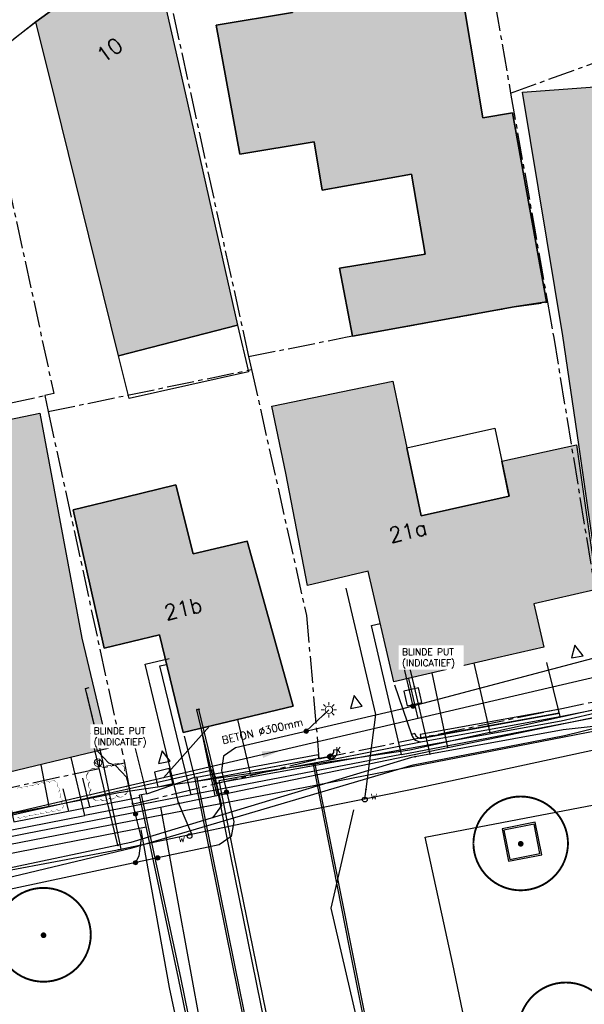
# Model space of a CAD drawing. Header units: metres. Extents: x 202952 to 203755, y 349031 to 349702.
# Tile 36 of 84: x 203234 to 203264, y 349358 to 349410. Entities that reach past the tile are written whole.
import ezdxf
from ezdxf.enums import TextEntityAlignment as Align

# ---------------------------------------------------------------- set-up
doc = ezdxf.new("R2010")
doc.units = ezdxf.units.M
doc.linetypes.add('1-200 CENTER', pattern=[4.28625, 2.8575, -0.47625, 0.47625, -0.47625])
for name, color, linetype in [('bgt.onbegroeidterreindeel', 252, 'Continuous'), ('PH-BEST-BEBOUWING', 1, 'Continuous'), ('PH-BEST-BEBOUWING-ARCERING', 254, 'Continuous'), ('PH-BEST-HAAG-VERWIJDEREN', 96, '1-200 BLOKHAAG'), ('PH-BEST-HUISNUMMER', 7, 'Continuous'), ('PH-BEST-INRIT', 8, 'Continuous'), ('PH-BEST-KADASTRALE-GRENS', 240, '1-200 CENTER'), ('PH-BEST-KL-DATA_EUROFIBER', 115, '1-200 EUROFIBER'), ('PH-BEST-KL-DATA_GEBROERDES van donk', 115, '1-200 DATA'), ('PH-BEST-KL-DATA_KPN', 115, '1-200 TELEFONIE-KPN'), ('PH-BEST-KL-DATA_ZIGGO BV', 115, '1-200 ZIGGO'), ('PH-BEST-KL-GAS_HOGEDRUK_ENEXIS', 115, '1-200 GASLEIDING HOGE DRUK'), ('PH-BEST-KL-GAS_LAGEDRUK_ENEXIS', 115, '1-200 GASLEIDING LAGE DRUK'), ('PH-BEST-KL-LAAGSPANNING-ENEXIS', 115, '1-200 LAAGSPANNING'), ('PH-BEST-KL-WATER-WML', 115, '1-200 WML'), ('PH-BEST-KL-WATER-WML-buiten gebruik', 11, '1-200 WML'), ('PH-BEST-RIO-DICHTSCHUIMEN', 222, '1-200 BATTING'), ('PH-BEST-RIO-HUISAANSLUITING - indicatief ingetekend', 3, 'Continuous'), ('PH-BEST-RIO-TEKST- TE SCHUIMEN RIOOL', 8, 'Continuous'), ('PH-BEST-WEGDEEL', 254, 'Continuous'), ('PH-INM-AFSLUITER WATER', 6, 'Continuous'), ('PH-INM-BOOM-HANDHAVEN', 96, 'Continuous'), ('PH-INM-BOOM-VERWIJDEREN', 96, 'Continuous'), ('PH-INM-KANTVERHARDING', 9, 'Continuous'), ('PH-INM-KOLK VERWIJDEREN', 6, 'Continuous'), ('PH-OPBREEK-BEGROEIING', 96, 'Continuous')]:
    doc.layers.add(name, color=color, linetype=linetype)
doc.styles.add('ISO', font='ISO')
doc.styles.add('NLCS-ISO', font='txt')
doc.styles.add('ROMANS', font='romans.shx')
doc.linetypes.add('1-200 BATTING', pattern='A,1.27e-05,-0.127,[134,ltypeshp.shx,S=0.127,R=0,X=-0.127,Y=0],-0.254,[134,ltypeshp.shx,S=0.127,R=180,X=0.127,Y=0],-0.127', length=0.508013)
doc.linetypes.add('1-200 BLOKHAAG', pattern='A,0,-0.035,[1,Gras.shx,S=5,R=0,X=0,Y=0.0025],-0.475', length=0.51)
doc.linetypes.add('1-200 DATA', pattern='A,1.5,-0.6,["DATA",ROMANS,S=0.24,R=0,X=-0.5,Y=-0.12],-0.3', length=2.4)
doc.linetypes.add('1-200 EUROFIBER', pattern='A,1.5,-0.6,["EURO",ROMANS,S=0.24,R=0,X=-0.5,Y=-0.12],-0.65', length=2.75)
doc.linetypes.add('1-200 GASLEIDING HOGE DRUK', pattern='A,1.5,-0.6,["GAS HD",ROMANS,S=0.24,R=0,X=-0.5,Y=-0.12],-1.1', length=3.2)
doc.linetypes.add('1-200 GASLEIDING LAGE DRUK', pattern='A,1.5,-0.6,["GAS LD",ROMANS,S=0.24,R=0,X=-0.5,Y=-0.12],-1', length=3.1)
doc.linetypes.add('1-200 LAAGSPANNING', pattern='A,1.5,-0.6,["LS",ROMANS,S=0.24,R=0,X=-0.45,Y=-0.12],-0.05', length=2.15)
doc.linetypes.add('1-200 TELEFONIE-KPN', pattern='A,1.5,-0.6,["KPN",ROMANS,S=0.24,R=0,X=-0.5,Y=-0.12],-0.3', length=2.4)
doc.linetypes.add('1-200 WML', pattern='A,1.5,-0.6,["WML",ROMANS,S=0.24,R=0,X=-0.5,Y=-0.12],-0.3', length=2.4)
doc.linetypes.add('1-200 ZIGGO', pattern='A,1.5,-0.6,["ZIGGO",ROMANS,S=0.24,R=0,X=-0.5,Y=-0.12],-0.65', length=2.75)

# ---------------------------------------------------------------- blocks, each defined once
blk = doc.blocks.new('SKL-WTB_HULP_MOF-SO')
at = {"linetype": 'ByBlock', "lineweight": 18}
h = blk.add_hatch(color=0, dxfattribs=at)
h.dxf.hatch_style = 1
h.paths.add_polyline_path([(-0.5625, 0, 1), (0.5625, 0, 1)])
at = {"color": 0, "linetype": 'ByBlock', "lineweight": 18}
blk.add_circle((0, 0), 0.5625, dxfattribs=at)
at = {"color": 0, "linetype": 'ByBlock', "lineweight": 18, "style": 'NLCS-ISO', "flags": 1}
for tag, p in [('TYPE', (1.5, 0)), ('OMSCHRIJVING', (1.5, -3)), ('LABEL', (1.5, -1.5))]:
    blk.add_attdef(tag, p, '', height=1, dxfattribs=at)
blk = doc.blocks.new('SKL-WTB_HULP_OVERIG-SO')
at = {"color": 0, "linetype": 'ByBlock', "lineweight": 18}
for points in [[(-0.14, 0.14), (0.14, -0.14)], [(0.14, 0.14), (-0.14, -0.14)]]:
    blk.add_lwpolyline(points, dxfattribs=at)
at = {"color": 0, "linetype": 'ByBlock', "lineweight": 18, "style": 'NLCS-ISO', "flags": 1}
for tag, p in [('TYPE', (1.5, 0)), ('OMSCHRIJVING', (1.5, -3)), ('LABEL', (1.5, -1.5))]:
    blk.add_attdef(tag, p, '', height=1, dxfattribs=at)
blk = doc.blocks.new('SKL-ET_OV_LICHTMAST-SO')
at = {"color": 0, "linetype": 'ByBlock', "lineweight": 18}
for points in [[(-1.25, 0), (-2, 0)], [(-1.41, 1.41), (-0.88, 0.88)], [(0, 2), (0, 1.25)], [(0.88, 0.88), (1.41, 1.41)], [(2, 0), (1.25, 0)], [(-1.41, -1.41), (-0.88, -0.88)], [(0, -1.25), (0, -2)], [(0.88, -0.88), (1.41, -1.41)]]:
    blk.add_lwpolyline(points, dxfattribs=at)
blk.add_circle((0, 0), 1, dxfattribs=at)
blk = doc.blocks.new('SKL-WTB_HULP_VERLOOP-SO')
at = {"color": 0, "linetype": 'ByBlock', "lineweight": 18}
for points in [[(0.44, 0.72), (-0.88, 0)], [(0.44, -0.72), (-0.88, 0)], [(0.44, -0.72), (0.44, 0.72)]]:
    blk.add_lwpolyline(points, dxfattribs=at)
blk.add_circle((0, 0), 1, dxfattribs=at)
at = {"color": 0, "linetype": 'ByBlock', "lineweight": 18, "style": 'NLCS-ISO', "flags": 1}
for tag, p in [('TYPE', (1.5, 0)), ('OMSCHRIJVING', (1.5, -3)), ('LABEL', (1.5, -1.5))]:
    blk.add_attdef(tag, p, '', height=1, dxfattribs=at)
blk = doc.blocks.new('65')
at = {"color": 0}
blk.add_circle((0, 0), 0.25, dxfattribs=at)
at = {"color": 0, "style": 'ISO'}
blk.add_attdef('65', (0.6, 0), '', height=0.9, dxfattribs=at)
blk = doc.blocks.new('INRITSYMBOOL')
at = {"layer": 'PH-BEST-INRIT'}
blk.add_lwpolyline([(-0.315, 0.63), (0, 0), (0.315, 0.63)], close=True, dxfattribs=at)
blk = doc.blocks.new('*U43')
at = {"const_width": 0.1}
blk.add_lwpolyline([(-2.5, 0.004, 0.990403), (2.5, 0.03, 0.990403), (-2.5, 0.018)], format="xyb", dxfattribs=at)
at = {"linetype": 'Continuous', "const_width": 0.15}
blk.add_lwpolyline([(-0.075, 0, 1), (0.075, 0, 1)], format="xyb", close=True, dxfattribs=at)
blk = doc.blocks.new('Materialisatie')
blk.add_solid([(-1.04, 0.173), (-1.04, -0.173), (0, 0)])
at = {"style": 'ROMANS'}
blk.add_attdef('MATERIALISATIE', (-2.631, 0.657), '', height=0.4, dxfattribs=at)
blk = doc.blocks.new('*U51')
h = blk.add_hatch(color=256)
edge = h.paths.add_edge_path()
edge.add_arc((0, 0), 0.142, 90, 270)
edge.add_line((0, -0.142), (0, 0.142))
blk.add_line((0, 0.142), (0, -0.142))
blk.add_circle((0, 0), 0.142)
at = {"ltscale": 0.05, "style": 'ROMANS'}
blk.add_text('K', height=0.3, dxfattribs=at).set_placement((0.277, 0.195))

msp = doc.modelspace()

# ---------------------------------------------------------------- hatches: boundary and pattern name
at = {"layer": 'PH-BEST-BEBOUWING-ARCERING'}
for points in [[(203256.965, 349413.132), (203256.55, 349415.63), (203255.43, 349421.52), (203246.938, 349419.91), (203246.57, 349419.84), (203247.69, 349413.95), (203248.222, 349410.787), (203244.181, 349410.115), (203245.434, 349403.289), (203249.374, 349403.944), (203249.787, 349401.397), (203254.511, 349402.236), (203255.23, 349398.002), (203250.705, 349397.261), (203251.397, 349393.681), (203259.945, 349395.219), (203261.657, 349395.496), (203259.846, 349405.481), (203258.281, 349405.221)], [(203242.542, 349406.533), (203240.704, 349414.684), (203234.654, 349410.288), (203234.919, 349409.218), (203235.317, 349407.609), (203237.807, 349397.551), (203239.026, 349392.629), (203245.309, 349394.259), (203244.252, 349398.948)], [(203272.797, 349394.343), (203267.783, 349394.023), (203265.87, 349406.975), (203260.378, 349406.577), (203262.521, 349393.687), (203263.35, 349387.947), (203264.45, 349380.322), (203264.56, 349380.33), (203267.174, 349380.52), (203274.5, 349381.05), (203275.032, 349381.088)], [(203260.379, 349406.577), (203262.522, 349393.687), (203263.351, 349387.947), (203264.451, 349380.322), (203267.175, 349380.52), (203275.033, 349381.088), (203272.798, 349394.343), (203267.784, 349394.023), (203265.871, 349406.975)]]:
    msp.add_hatch(color=256, dxfattribs=at).paths.add_polyline_path(points)
h = msp.add_hatch(color=256, dxfattribs=at)
h.paths.add_polyline_path([(203264.341, 349380.293), (203264.33, 349380.29), (203264.209, 349380.258), (203260.978, 349379.525), (203261.51, 349377.24), (203259.044, 349376.668), (203253.58, 349375.4), (203252.219, 349381.243), (203249.023, 349380.498), (203247.867, 349386.427), (203247.13, 349389.969), (203253.534, 349391.302), (203254.267, 349387.778), (203255.015, 349384.182), (203259.67, 349385.22), (203259.63, 349385.411), (203259.282, 349387.063), (203263.229, 349387.921), (203264.312, 349380.412), (203264.317, 349380.392), (203264.322, 349380.373), (203264.327, 349380.353), (203264.332, 349380.333), (203264.336, 349380.313)], flags=16)
h.paths.add_polyline_path([(203221.046, 349384.768), (203222.16, 349384.632), (203221.651, 349386.888), (203229.178, 349388.416), (203232.318, 349389.066), (203234.866, 349389.594), (203237.08, 349377.7), (203238.48, 349371.87), (203236.483, 349371.392), (203231.778, 349370.265), (203231.34, 349370.16), (203230.751, 349372.613), (203229.94, 349375.99), (203229.063, 349379.641), (203223.405, 349378.764), (203223.35, 349378.33), (203223.058, 349376.041), (203222.59, 349372.38), (203222.892, 349377.902), (203222.993, 349379.737), (203221.52, 349379.53), (203221.978, 349384.206), (203221.105, 349384.346)], flags=16)
h.paths.add_polyline_path([(203238.271, 349377.187), (203236.624, 349384.487), (203239.395, 349385.166), (203242.058, 349385.819), (203242.972, 349382.173), (203245.828, 349382.838), (203248.259, 349374.121), (203245.243, 349373.395), (203242.434, 349372.718), (203241.188, 349377.89)], flags=17)
h = msp.add_hatch(color=256, dxfattribs=at)
h.paths.add_polyline_path([(203264.342, 349380.293), (203264.331, 349380.29), (203264.21, 349380.258), (203260.979, 349379.525), (203261.511, 349377.24), (203259.045, 349376.668), (203253.581, 349375.4), (203252.22, 349381.243), (203249.024, 349380.498), (203247.868, 349386.427), (203247.131, 349389.969), (203253.535, 349391.302), (203254.268, 349387.778), (203255.016, 349384.182), (203259.671, 349385.22), (203259.631, 349385.411), (203259.283, 349387.063), (203263.23, 349387.921), (203264.313, 349380.412), (203264.318, 349380.392), (203264.323, 349380.372), (203264.328, 349380.353), (203264.333, 349380.333), (203264.338, 349380.313)])
h.paths.add_polyline_path([(203221.047, 349384.768), (203222.161, 349384.632), (203221.652, 349386.888), (203229.179, 349388.416), (203232.319, 349389.066), (203234.867, 349389.594), (203237.081, 349377.7), (203238.481, 349371.87), (203236.484, 349371.392), (203231.779, 349370.265), (203231.341, 349370.16), (203230.752, 349372.613), (203229.941, 349375.99), (203229.064, 349379.641), (203223.406, 349378.764), (203223.351, 349378.33), (203223.059, 349376.041), (203222.591, 349372.38), (203222.893, 349377.902), (203222.994, 349379.737), (203221.521, 349379.53), (203221.979, 349384.206), (203221.106, 349384.346)])
h.paths.add_polyline_path([(203238.272, 349377.187), (203236.625, 349384.487), (203239.396, 349385.166), (203242.059, 349385.819), (203242.973, 349382.173), (203245.829, 349382.838), (203248.26, 349374.121), (203245.244, 349373.395), (203242.435, 349372.718), (203241.189, 349377.89)])
h = msp.add_hatch(color=256, dxfattribs=at)
h.paths.add_polyline_path([(203221.046, 349384.768), (203222.16, 349384.632), (203221.651, 349386.888), (203229.178, 349388.416), (203232.318, 349389.066), (203234.866, 349389.594), (203237.08, 349377.7), (203238.48, 349371.87), (203236.483, 349371.392), (203231.778, 349370.265), (203231.34, 349370.16), (203230.751, 349372.613), (203229.94, 349375.99), (203229.063, 349379.641), (203223.405, 349378.764), (203223.35, 349378.33), (203223.058, 349376.041), (203222.59, 349372.38), (203222.892, 349377.902), (203222.993, 349379.737), (203221.52, 349379.53), (203221.978, 349384.206), (203221.105, 349384.346)], flags=16)
h.paths.add_polyline_path([(203222.59, 349372.38), (203221.265, 349372.549), (203220.87, 349372.6), (203220.71, 349371.35), (203219.221, 349371.537), (203214.191, 349372.169), (203210.86, 349372.588), (203211.428, 349377.508), (203211.624, 349379.204), (203222.892, 349377.902)], flags=17)
h = msp.add_hatch(color=256, dxfattribs=at)
h.paths.add_polyline_path([(203221.046, 349384.768), (203222.16, 349384.632), (203221.651, 349386.888), (203229.178, 349388.416), (203232.318, 349389.066), (203234.866, 349389.594), (203237.08, 349377.7), (203238.48, 349371.87), (203236.483, 349371.392), (203231.778, 349370.265), (203231.34, 349370.16), (203230.751, 349372.613), (203229.94, 349375.99), (203229.063, 349379.641), (203223.405, 349378.764), (203223.35, 349378.33), (203223.058, 349376.041), (203222.59, 349372.38), (203222.892, 349377.902), (203222.993, 349379.737), (203221.52, 349379.53), (203221.978, 349384.206), (203221.105, 349384.346)], flags=16)
h.paths.add_polyline_path([(203211.624, 349379.204), (203211.704, 349379.892), (203212.184, 349384.043), (203212.389, 349385.821), (203212.795, 349385.772), (203217.164, 349385.24), (203221.046, 349384.768), (203221.105, 349384.346), (203221.978, 349384.206), (203221.52, 349379.53), (203222.993, 349379.737), (203222.892, 349377.902)], flags=17)

# ---------------------------------------------------------------- linework, layer by layer
at = {"layer": 'bgt.onbegroeidterreindeel'}
for points in [[(203251.397, 349393.681), (203259.945, 349395.219), (203261.657, 349395.496), (203259.846, 349405.481), (203258.281, 349405.221), (203256.965, 349413.132), (203256.55, 349415.63), (203255.43, 349421.52), (203246.938, 349419.91), (203246.57, 349419.84), (203247.69, 349413.95), (203248.222, 349410.787), (203244.181, 349410.115), (203245.434, 349403.289), (203249.374, 349403.944), (203249.787, 349401.397), (203254.511, 349402.236), (203255.23, 349398.002), (203250.705, 349397.261), (203251.397, 349393.681)], [(203238.271, 349377.187), (203241.188, 349377.89), (203242.434, 349372.718), (203245.243, 349373.395), (203248.259, 349374.121), (203245.828, 349382.838), (203242.972, 349382.173), (203242.058, 349385.819), (203239.395, 349385.166), (203236.624, 349384.487), (203238.271, 349377.187)]]:
    msp.add_lwpolyline(points, close=True, dxfattribs=at)
at = {"layer": 'PH-BEST-BEBOUWING'}
for points in [[(203251.397, 349393.681), (203250.705, 349397.261), (203255.23, 349398.002), (203254.511, 349402.236), (203249.787, 349401.397), (203249.374, 349403.944), (203245.434, 349403.289), (203244.181, 349410.115), (203248.222, 349410.787), (203247.69, 349413.95), (203246.57, 349419.84), (203246.938, 349419.91), (203255.43, 349421.52), (203256.55, 349415.63), (203256.965, 349413.132), (203258.281, 349405.221), (203259.846, 349405.481), (203261.657, 349395.496), (203259.945, 349395.219), (203251.397, 349393.681)], [(203240.704, 349414.684), (203242.542, 349406.533), (203244.252, 349398.948), (203245.309, 349394.259), (203239.026, 349392.629), (203237.807, 349397.551), (203235.317, 349407.609), (203234.919, 349409.218), (203234.654, 349410.288), (203240.704, 349414.684)], [(203267.174, 349380.52), (203264.56, 349380.33), (203264.45, 349380.322), (203263.35, 349387.947), (203262.521, 349393.687), (203260.378, 349406.577), (203265.87, 349406.975), (203267.783, 349394.023), (203272.797, 349394.343), (203275.032, 349381.088), (203274.5, 349381.05), (203267.174, 349380.52)], [(203245.309, 349394.259), (203245.898, 349391.781), (203239.58, 349390.374), (203239.026, 349392.629), (203245.309, 349394.259)], [(203221.046, 349384.768), (203222.16, 349384.632), (203221.651, 349386.888), (203229.178, 349388.416), (203232.318, 349389.066), (203234.866, 349389.594), (203237.08, 349377.7), (203238.48, 349371.87), (203236.483, 349371.392), (203231.778, 349370.265), (203231.34, 349370.16), (203230.751, 349372.613), (203229.94, 349375.99), (203229.063, 349379.641), (203223.405, 349378.764), (203223.35, 349378.33), (203223.058, 349376.041), (203222.59, 349372.38), (203222.892, 349377.902), (203222.993, 349379.737), (203221.52, 349379.53), (203221.978, 349384.206), (203221.105, 349384.346), (203221.046, 349384.768)], [(203254.267, 349387.778), (203258.916, 349388.802), (203259.282, 349387.063), (203259.67, 349385.22), (203255.015, 349384.182), (203254.267, 349387.778)], [(203238.271, 349377.187), (203236.624, 349384.487), (203239.395, 349385.166), (203242.058, 349385.819), (203242.972, 349382.173), (203245.828, 349382.838), (203248.259, 349374.121), (203245.243, 349373.395), (203242.434, 349372.718), (203241.188, 349377.89), (203238.271, 349377.187)]]:
    msp.add_lwpolyline(points, close=True, dxfattribs=at)
for points in [[(203264.209, 349380.258), (203260.978, 349379.525), (203261.51, 349377.24), (203259.044, 349376.668), (203253.58, 349375.4), (203252.219, 349381.243), (203249.023, 349380.498), (203247.867, 349386.427), (203247.13, 349389.969), (203253.534, 349391.302), (203254.267, 349387.778), (203255.015, 349384.182), (203259.67, 349385.22), (203259.63, 349385.411), (203259.282, 349387.063), (203263.229, 349387.921), (203264.312, 349380.412)], [(203262.291, 349373.937), (203254.973, 349372.614)], [(203262.326, 349373.74), (203262.291, 349373.937)], [(203262.326, 349373.74), (203255.009, 349372.417)], [(203254.973, 349372.614), (203255.009, 349372.417)], [(203243.161, 349370.359), (203249.583, 349371.554)], [(203243.2, 349370.163), (203249.62, 349371.357)], [(203249.62, 349371.357), (203249.602, 349371.557), (203249.583, 349371.554)], [(203243.161, 349370.359), (203243.2, 349370.163)]]:
    msp.add_lwpolyline(points, dxfattribs=at)
at = {"layer": 'PH-BEST-HAAG-VERWIJDEREN', "flags": 128}
msp.add_lwpolyline([(203243.526, 349350.69), (203241.719, 349359.246), (203240.221, 349367.575)], dxfattribs=at)
at = {"layer": 'PH-BEST-KADASTRALE-GRENS', "ltscale": 0.5}
for p, q in [((203257.099, 349421.772), (203259.751, 349406.524)), ((203240.985, 349414.921), (203245.898, 349392.594)), ((203259.751, 349406.524), (203273.536, 349411.487)), ((203259.751, 349406.524), (203261.7, 349395.47)), ((203245.898, 349392.594), (203246.055, 349391.908)), ((203235.309, 349389.686), (203246.055, 349391.908)), ((203228.99, 349389.21), (203235.123, 349390.535)), ((203235.123, 349390.535), (203235.309, 349389.686)), ((203235.309, 349389.686), (203239.345, 349371.116)), ((203249.622, 349371.332), (203264.966, 349374.515)), ((203211.461, 349365.085), (203239.345, 349371.116))]:
    msp.add_line(p, q, dxfattribs=at)
for points in [[(203231.816, 349408.103), (203234.654, 349410.288), (203240.985, 349414.921)], [(203231.816, 349408.103), (203235.602, 349390.639), (203235.123, 349390.535)], [(203245.898, 349392.594), (203251.11, 349393.629), (203259.945, 349395.219), (203261.7, 349395.47)], [(203261.7, 349395.47), (203262.033, 349393.6), (203264.209, 349380.258)], [(203246.055, 349391.908), (203248.962, 349378.9), (203249.622, 349371.332)], [(203239.345, 349371.116), (203239.743, 349368.941), (203249.622, 349371.332)]]:
    msp.add_lwpolyline(points, dxfattribs=at)
at = {"layer": 'PH-BEST-KL-DATA_EUROFIBER'}
for points in [[(203253.98, 349371.563), (203269.06, 349374.449), (203271.637, 349374.942), (203271.097, 349377.517), (203270.871, 349378.593), (203280.591, 349379.846), (203282.775, 349380.208)], [(203253.98, 349371.563), (203252.39, 349378.381), (203252.86, 349378.49)], [(203242.857, 349369.434), (203241.217, 349376.24), (203241.565, 349376.324)], [(203237.249, 349368.342), (203236.517, 349371.4)], [(203253.98, 349371.563), (203242.857, 349369.434)], [(203242.857, 349369.434), (203237.249, 349368.342)], [(203212.565, 349363.53), (203212.741, 349363.047), (203214.076, 349363.29), (203214.018, 349363.808), (203216.679, 349364.295), (203237.249, 349368.342)]]:
    msp.add_lwpolyline(points, dxfattribs=at)
at = {"layer": 'PH-BEST-KL-DATA_GEBROERDES van donk'}
for points in [[(203240.189, 349368.565), (203241.242, 349368.783), (203244.132, 349369.38), (203256.425, 349371.921), (203269.043, 349374.529), (203269.723, 349374.67), (203273.448, 349378.865), (203285.387, 349380.975), (203294.6, 349382.603), (203302.463, 349383.993), (203303.351, 349384.15), (203310.162, 349385.353), (203318.409, 349386.811), (203322.631, 349387.557), (203322.364, 349388.89)], [(203256.425, 349371.921), (203255.608, 349375.871)], [(203244.132, 349369.38), (203243.394, 349372.95)], [(203234.11, 349367.377), (203240.189, 349368.565)], [(203241.242, 349368.783), (203244.592, 349350.442)], [(203231.083, 349366.785), (203234.11, 349367.377)]]:
    msp.add_lwpolyline(points, dxfattribs=at)
at = {"layer": 'PH-BEST-KL-DATA_KPN'}
msp.add_lwpolyline([(203225.226, 349367.348), (203225.409, 349366.569), (203243.987, 349370.751), (203244.155, 349370.041), (203262.416, 349373.343), (203270.01, 349375.104), (203269.217, 349378.525), (203281.987, 349380.96), (203290.457, 349382.072), (203291.5, 349382.16), (203310.395, 349384.95)], dxfattribs=at)
at = {"layer": 'PH-BEST-KL-DATA_ZIGGO BV'}
for points in [[(203258.652, 349372.725), (203266.343, 349374.412), (203266.109, 349378.336), (203274.615, 349379.454), (203286.528, 349381.221)], [(203257.801, 349376.379), (203258.652, 349372.725)], [(203245.321, 349373.413), (203245.986, 349370.557)], [(203258.652, 349372.725), (203254.419, 349371.796)], [(203254.419, 349371.796), (203239.04, 349369.536)], [(203234.91, 349371.015), (203235.343, 349368.81)], [(203239.04, 349369.536), (203219.999, 349365.795)]]:
    msp.add_lwpolyline(points, dxfattribs=at)
at = {"layer": 'PH-BEST-KL-GAS_HOGEDRUK_ENEXIS'}
msp.add_lwpolyline([(203189.359, 349349.376), (203199.062, 349352.039), (203208.08, 349353.782), (203208.495, 349357.362), (203208.625, 349357.626), (203208.788, 349357.87), (203208.983, 349358.091), (203209.206, 349358.283), (203209.414, 349358.422), (203209.636, 349358.536), (203209.87, 349358.624), (203210.112, 349358.685), (203219.453, 349361.53), (203232.6, 349364.909), (203239.74, 349366.619), (203254.6, 349371.017), (203262.598, 349372.565), (203279.929, 349376.813), (203283.916, 349377.625), (203292.088, 349378.609), (203314.15, 349381.765), (203317.062, 349382.384), (203337.523, 349387.583), (203337.829, 349433.362)], dxfattribs=at)
at = {"layer": 'PH-BEST-KL-GAS_LAGEDRUK_ENEXIS'}
for points in [[(203281.941, 349381.257), (203269.072, 349378.445), (203269.86, 349374.183), (203265.076, 349373.148), (203262.53, 349372.857), (203254.706, 349371.441)], [(203254.667, 349375.14), (203254.326, 349376.6)], [(203255.492, 349371.584), (203254.667, 349375.14)], [(203244.126, 349370.383), (203243.269, 349373.947)], [(203237.939, 349371.123), (203237.566, 349372.679)], [(203254.706, 349371.441), (203254.509, 349371.406), (203239.67, 349366.91), (203232.484, 349365.395), (203228.242, 349365.921), (203226.573, 349367.735), (203223.626, 349367.043)], [(203238.988, 349366.766), (203237.939, 349371.123)], [(203244.029, 349368.231), (203244.491, 349368.866), (203244.126, 349370.383)]]:
    msp.add_lwpolyline(points, dxfattribs=at)
at = {"layer": 'PH-BEST-KL-LAAGSPANNING-ENEXIS'}
for points in [[(203333.28, 349391.291), (203315.928, 349386.842), (203313.431, 349386.106), (203290.366, 349382.665), (203281.926, 349381.355), (203253.92, 349373.939), (203245.207, 349371.918), (203244.582, 349371.469), (203244.461, 349370.709), (203245.114, 349367.996), (203244.988, 349367.229), (203244.35, 349366.784), (203241.101, 349366.091)], [(203254.594, 349374.117), (203254.034, 349376.532)], [(203244.735, 349369.569), (203244.245, 349369.451), (203243.173, 349373.924)], [(203248.95, 349372.786), (203250.144, 349373.92)], [(203239.927, 349368.412), (203239.462, 349370.347), (203238.868, 349370.983), (203238.514, 349371.093), (203237.921, 349371.729), (203237.686, 349372.708)], [(203239.926, 349365.841), (203240.117, 349366.203), (203240.234, 349367.131), (203239.927, 349368.412)], [(203241.101, 349366.091), (203224.327, 349362.515), (203223.014, 349362.244), (203221.717, 349361.902), (203220.555, 349361.53), (203219.413, 349361.102), (203218.891, 349360.884)]]:
    msp.add_lwpolyline(points, dxfattribs=at)
at = {"layer": 'PH-BEST-KL-WATER-WML'}
for points in [[(203208.259, 349360.895), (203208.655, 349360.986), (203224.37, 349364.159), (203226.118, 349364.366), (203229.781, 349364.8), (203238.968, 349366.52), (203242.713, 349367.311), (203245.549, 349367.91), (203251.947, 349369.202), (203254.373, 349369.692), (203268.307, 349372.706), (203270.65, 349373.646), (203272.166, 349374.883), (203274.611, 349377.145), (203276.451, 349378.336), (203278.341, 349378.964), (203278.826, 349379.067), (203285.546, 349380.496), (203286.268, 349380.649), (203289.939, 349381.429), (203297.363, 349382.343), (203302.227, 349382.941), (203306.633, 349383.577)], [(203252.109, 349369.718), (203252.622, 349373.672), (203251.067, 349380.345)], [(203242.197, 349369.005), (203240.431, 349376.335), (203241.695, 349376.639)], [(203238.142, 349371.456), (203237.281, 349375.054), (203237.475, 349375.101)], [(203238.067, 349371.771), (203237.331, 349374.846)], [(203238.968, 349366.52), (203239.017, 349366.53), (203239.164, 349366.561), (203238.142, 349371.456)], [(203251.947, 349369.202), (203252.045, 349369.222), (203252.109, 349369.718)], [(203242.713, 349367.311), (203242.762, 349367.321), (203242.909, 349367.352), (203242.197, 349369.005)], [(203254.445, 349342.852), (203252.244, 349352.299), (203252.828, 349352.435), (203250.265, 349363.44), (203251.463, 349368.64)]]:
    msp.add_lwpolyline(points, dxfattribs=at)
at = {"layer": 'PH-BEST-KL-WATER-WML-buiten gebruik'}
msp.add_lwpolyline([(203207.864, 349362.382), (203208.658, 349362.283), (203209.452, 349362.185), (203235.132, 349367.166), (203242.501, 349368.596), (203247.07, 349369.482), (203258.232, 349371.647), (203263.853, 349372.737), (203268.158, 349373.572), (203272.202, 349378.176), (203276.228, 349378.945), (203278.26, 349379.333), (203282.126, 349380.071), (203283.189, 349381.046), (203286.33, 349381.674), (203287.704, 349381.949), (203294.736, 349383.03), (203296.531, 349383.306), (203301.452, 349384.062), (203307.385, 349384.974)], dxfattribs=at)
at = {"layer": 'PH-BEST-RIO-DICHTSCHUIMEN'}
msp.add_line((203268.875, 349376.736), (203213.279, 349363.772), dxfattribs=at)
at = {"layer": 'PH-BEST-RIO-HUISAANSLUITING - indicatief ingetekend'}
for points in [[(203254.359, 349375.581), (203254.85, 349373.465)], [(203243.839, 349373.057), (203241.41, 349370.331)]]:
    msp.add_lwpolyline(points, dxfattribs=at)
for points in [[(203254.286, 349374.127), (203255.065, 349374.307), (203254.885, 349375.087), (203254.105, 349374.906)], [(203241.111, 349369.851), (203241.89, 349370.032), (203241.709, 349370.811), (203240.93, 349370.63)]]:
    msp.add_lwpolyline(points, close=True, dxfattribs=at)
at = {"layer": 'PH-BEST-WEGDEEL'}
msp.add_lwpolyline([(203240.704, 349414.684), (203234.654, 349410.288), (203219.511, 349398.324), (203219.092, 349398.223), (203217.803, 349396.694), (203216.961, 349395.582), (203216.134, 349394.361), (203215.372, 349393.099), (203214.679, 349391.798), (203214.182, 349390.726), (203213.508, 349389.094), (203212.389, 349385.821), (203212.184, 349384.043), (203211.704, 349379.892), (203211.624, 349379.204), (203211.428, 349377.508), (203211.414, 349377.385)], dxfattribs=at)
at = {"layer": 'PH-INM-KANTVERHARDING'}
for p, q in [((203262.38, 349373.567), (203261.666, 349376.428)), ((203262.376, 349373.566), (203265.523, 349374.19)), ((203240.528, 349369.481), (203239.648, 349373.011)), ((203243.059, 349370.358), (203242.505, 349372.527)), ((203250.125, 349371.268), (203255.091, 349372.244)), ((203254.695, 349372.664), (203254.52, 349372.623)), ((203250.406, 349371.799), (203250.583, 349371.831)), ((203244.126, 349370.335), (203250.108, 349371.448)), ((203244.339, 349370.191), (203250.125, 349371.268)), ((203240.528, 349369.481), (203243.059, 349370.358)), ((203243.059, 349370.358), (203243.157, 349370.378)), ((203244.953, 349366.267), (203244.126, 349370.335)), ((203245.128, 349366.31), (203244.339, 349370.191)), ((203240.528, 349369.481), (203240.126, 349369.416)), ((203247.96, 349351.473), (203244.951, 349366.274)), ((203248.136, 349351.509), (203245.128, 349366.31))]:
    msp.add_line(p, q, dxfattribs=at)
at = {"layer": 'PH-INM-KANTVERHARDING', "flags": 128}
for points in [[(203253.608, 349375.237), (203254.52, 349372.623)], [(203253.189, 349351.571), (203251.24, 349361.355), (203249.311, 349371.116)], [(203253.288, 349351.591), (203251.338, 349361.374), (203249.409, 349371.135)], [(203237.513, 349368.79), (203237.141, 349370.303)], [(203246.918, 349351.298), (203245.074, 349360.398), (203243.059, 349370.358)], [(203247.016, 349351.317), (203245.172, 349360.418), (203243.157, 349370.378)], [(203236.087, 349369.745), (203236.373, 349368.57)], [(203240.224, 349369.436), (203242.295, 349359.765), (203244.141, 349350.765)], [(203258.323, 349352.708), (203256.696, 349360.47), (203255.242, 349367.195), (203265.001, 349369.065), (203267.957, 349354.601)]]:
    msp.add_lwpolyline(points, dxfattribs=at)
msp.add_lwpolyline([(203254.52, 349372.623, 0.396518), (203255.091, 349372.244), (203262.376, 349373.566)], format="xyb", dxfattribs=at)
at = {"layer": 'PH-INM-KANTVERHARDING'}
for points in [[(203254.695, 349372.664, 0.395779), (203255.06, 349372.421), (203262.336, 349373.742)], [(203250.28, 349371.298, 0.361761), (203250.583, 349371.831)], [(203219.5, 349367.334, -0.094644), (203209.047, 349365.977), (203208.692, 349363.182), (203216.154, 349364.622), (203220.579, 349365.491), (203220.397, 349366.44), (203223.448, 349367.025), (203223.629, 349366.07), (203230.4, 349367.407), (203230.223, 349368.27), (203233.272, 349368.983), (203233.491, 349368.002), (203240.149, 349369.308)]]:
    msp.add_lwpolyline(points, format="xyb", dxfattribs=at)
msp.add_lwpolyline([(203240.489, 349367.719), (203230.723, 349365.812), (203219.731, 349363.746), (203208.426, 349361.513), (203206.695, 349349.448), (203207.903, 349347.825), (203217.895, 349348.522), (203225.062, 349348.925), (203235.123, 349349.674), (203244.048, 349350.721), (203242.197, 349359.744), (203240.126, 349369.416)], dxfattribs=at)
at = {"layer": 'PH-INM-KANTVERHARDING', "flags": 128}
for points in [[(203261.398, 349366.26), (203261.057, 349367.974), (203259.304, 349367.626), (203259.644, 349365.912)], [(203261.304, 349366.323), (203260.994, 349367.88), (203259.398, 349367.563), (203259.707, 349366.006)]]:
    msp.add_lwpolyline(points, close=True, dxfattribs=at)
at = {"layer": 'PH-INM-KANTVERHARDING'}
msp.add_arc((203250.112, 349371.747), 0.299, 269.2316, 10.1797, dxfattribs=at)
at = {"layer": 'PH-OPBREEK-BEGROEIING'}
for points in [[(203237.433, 349370.61, 0, 0.05, -0.520567), (203237.831, 349370.772, 0, 0.05, -0.520567), (203238.269, 349370.827, 0, 0.05, -0.520567), (203238.664, 349370.932, 0, 0.05, -0.520567), (203239.098, 349371.029, 0, 0.05, -0.520567), (203239.333, 349370.679, 0, 0.05, -0.520567), (203239.423, 349370.245, 0, 0.05, -0.520567), (203239.439, 349369.827, 0, 0.05, -0.520567), (203239.345, 349369.432, 0, 0.05, -0.520567), (203238.91, 349369.404, 0, 0.05, -0.520567), (203238.511, 349369.25, 0, 0.05, -0.520567), (203238.073, 349369.198, 0, 0.05, -0.520567), (203237.662, 349369.277, 0, 0.05, -0.520567), (203237.578, 349369.713, 0, 0.05, -0.520567), (203237.5, 349370.113, 0, 0.05, -0.520567), (203237.433, 349370.61, 0, 0.05, -0.520567)], [(203233.639, 349369.718, 0, 0.03, -0.520567), (203233.933, 349369.777, 0, 0.03, -0.520567), (203234.227, 349369.836, 0, 0.03, -0.520567), (203234.521, 349369.896, 0, 0.03, -0.520567), (203234.815, 349369.955, 0, 0.03, -0.520567), (203235.109, 349370.015, 0, 0.03, -0.520567), (203235.403, 349370.074, 0, 0.03, -0.520567), (203235.697, 349370.133, 0, 0.03, -0.520567), (203235.782, 349369.859, 0, 0.03, -0.520567), (203235.857, 349369.568, 0, 0.03, -0.520567), (203235.932, 349369.278, 0, 0.03, -0.520567), (203236.007, 349368.987, 0, 0.03, -0.520567), (203236.052, 349368.715, 0, 0.03, -0.520567), (203235.758, 349368.657, 0, 0.03, -0.520567), (203235.464, 349368.598, 0, 0.03, -0.520567), (203235.17, 349368.539, 0, 0.03, -0.520567), (203234.875, 349368.48, 0, 0.03, -0.520567), (203234.581, 349368.421, 0, 0.03, -0.520567), (203234.287, 349368.362, 0, 0.03, -0.520567), (203233.993, 349368.303, 0, 0.03, -0.520567), (203233.699, 349368.244, 0, 0.03, -0.520567)]]:
    msp.add_lwpolyline(points, format="xyseb", dxfattribs=at)

# ---------------------------------------------------------------- block references
at = {"layer": 'PH-BEST-INRIT', "rotation": 191.0313060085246}
for p in [(203263.154, 349377.34), (203251.473, 349374.671), (203241.333, 349371.761)]:
    msp.add_blockref('INRITSYMBOOL', p, dxfattribs=at)
at = {"layer": 'PH-BEST-KL-GAS_LAGEDRUK_ENEXIS', "xscale": 0.2, "yscale": 0.2, "zscale": 0.2}
for name, p in [('SKL-WTB_HULP_OVERIG-SO', (203254.326, 349376.6)), ('SKL-WTB_HULP_OVERIG-SO', (203254.667, 349375.14)), ('SKL-WTB_HULP_OVERIG-SO', (203243.269, 349373.947)), ('SKL-WTB_HULP_OVERIG-SO', (203237.566, 349372.679)), ('SKL-WTB_HULP_VERLOOP-SO', (203237.939, 349371.123)), ('SKL-WTB_HULP_OVERIG-SO', (203254.706, 349371.441)), ('SKL-WTB_HULP_OVERIG-SO', (203255.492, 349371.584)), ('SKL-WTB_HULP_OVERIG-SO', (203255.492, 349371.584)), ('SKL-WTB_HULP_OVERIG-SO', (203244.126, 349370.383)), ('SKL-WTB_HULP_OVERIG-SO', (203244.029, 349368.231)), ('SKL-WTB_HULP_OVERIG-SO', (203238.988, 349366.766)), ('SKL-WTB_HULP_OVERIG-SO', (203238.988, 349366.766))]:
    msp.add_blockref(name, p, dxfattribs=at)
at = {"layer": 'PH-BEST-KL-LAAGSPANNING-ENEXIS', "xscale": 0.2, "yscale": 0.2, "zscale": 0.2}
for name, p in [('SKL-WTB_HULP_OVERIG-SO', (203254.034, 349376.532)), ('SKL-ET_OV_LICHTMAST-SO', (203250.144, 349373.92)), ('SKL-WTB_HULP_OVERIG-SO', (203243.173, 349373.924)), ('SKL-WTB_HULP_MOF-SO', (203254.594, 349374.117)), ('SKL-WTB_HULP_OVERIG-SO', (203237.686, 349372.708)), ('SKL-WTB_HULP_MOF-SO', (203248.95, 349372.786)), ('SKL-WTB_HULP_MOF-SO', (203244.735, 349369.569)), ('SKL-WTB_HULP_MOF-SO', (203239.927, 349368.412)), ('SKL-WTB_HULP_MOF-SO', (203241.101, 349366.091)), ('SKL-WTB_HULP_MOF-SO', (203239.926, 349365.841))]:
    msp.add_blockref(name, p, dxfattribs=at)
at = {"layer": 'PH-BEST-KL-WATER-WML', "xscale": 0.2, "yscale": 0.2, "zscale": 0.2}
for p in [(203238.142, 349371.456), (203252.109, 349369.718), (203242.197, 349369.005)]:
    msp.add_blockref('SKL-WTB_HULP_OVERIG-SO', p, dxfattribs=at)
at = {"layer": 'PH-BEST-RIO-TEKST- TE SCHUIMEN RIOOL'}
ref = msp.add_blockref('Materialisatie', (203247.641, 349371.784), dxfattribs=dict(at, rotation=13.12579277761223))
ref.add_attrib('MATERIALISATIE', 'BETON %%c300mm ', (203244.541, 349372.107), dxfattribs={"layer": '0', "height": 0.4, "rotation": 13.1258, "style": 'ROMANS'})
at = {"layer": 'PH-INM-AFSLUITER WATER', "xscale": 0.5, "yscale": 0.5, "zscale": 0.5}
msp.add_blockref('65', (203252.046, 349369.175), dxfattribs=at).add_auto_attribs({'65': 'w'})
at = {"layer": 'PH-INM-AFSLUITER WATER'}
ref = msp.add_blockref('65', (203242.783, 349367.246), dxfattribs=dict(at, xscale=0.5, yscale=0.5, zscale=0.5))
ref.add_attrib('65', 'w', (203242.189, 349366.92), dxfattribs={"layer": '0', "color": 0, "height": 0.45, "style": 'ISO'})
at = {"layer": 'PH-INM-BOOM-HANDHAVEN'}
msp.add_blockref('*U43', (203235.06, 349362.007), dxfattribs=at)
at = {"layer": 'PH-INM-BOOM-VERWIJDEREN'}
for p in [(203260.285, 349366.839), (203262.672, 349357.007)]:
    msp.add_blockref('*U43', p, dxfattribs=at)
at = {"layer": 'PH-INM-KOLK VERWIJDEREN'}
msp.add_blockref('*U51', (203250.229, 349371.447), dxfattribs=at)
msp.add_blockref('*U51', (203250.229, 349371.447), dxfattribs=at)

# ---------------------------------------------------------------- texts
at = {"layer": 'PH-BEST-HUISNUMMER', "style": 'ROMANS'}
for s, rotation, p in [('10', 36, (203238.552, 349408.794)), ('21a', 13.1, (203254.32, 349383.351)), ('21b', 13.5, (203242.442, 349379.269))]:
    msp.add_text(s, height=0.8, rotation=rotation, dxfattribs=at).set_placement(p, align=Align.MIDDLE_CENTER)

# ---------------------------------------------------------------- next in the draw order: texts
at = {"layer": 'PH-BEST-RIO-HUISAANSLUITING - indicatief ingetekend', "color": 7, "char_height": 0.35, "attachment_point": 1, "style": 'ROMANS', "bg_fill": 3, "box_fill_scale": 1.5, "bg_fill_color": 256, "bg_fill_transparency": 0}
for insert in [(203254.008, 349377.157), (203237.707, 349372.987)]:
    msp.add_mtext_dynamic_manual_height_columns('BLINDE PUT (INDICATIEF)', width=3.09059, gutter_width=2, heights=[0], dxfattribs=dict(at, insert=insert))

doc.saveas('drawing.dxf')
